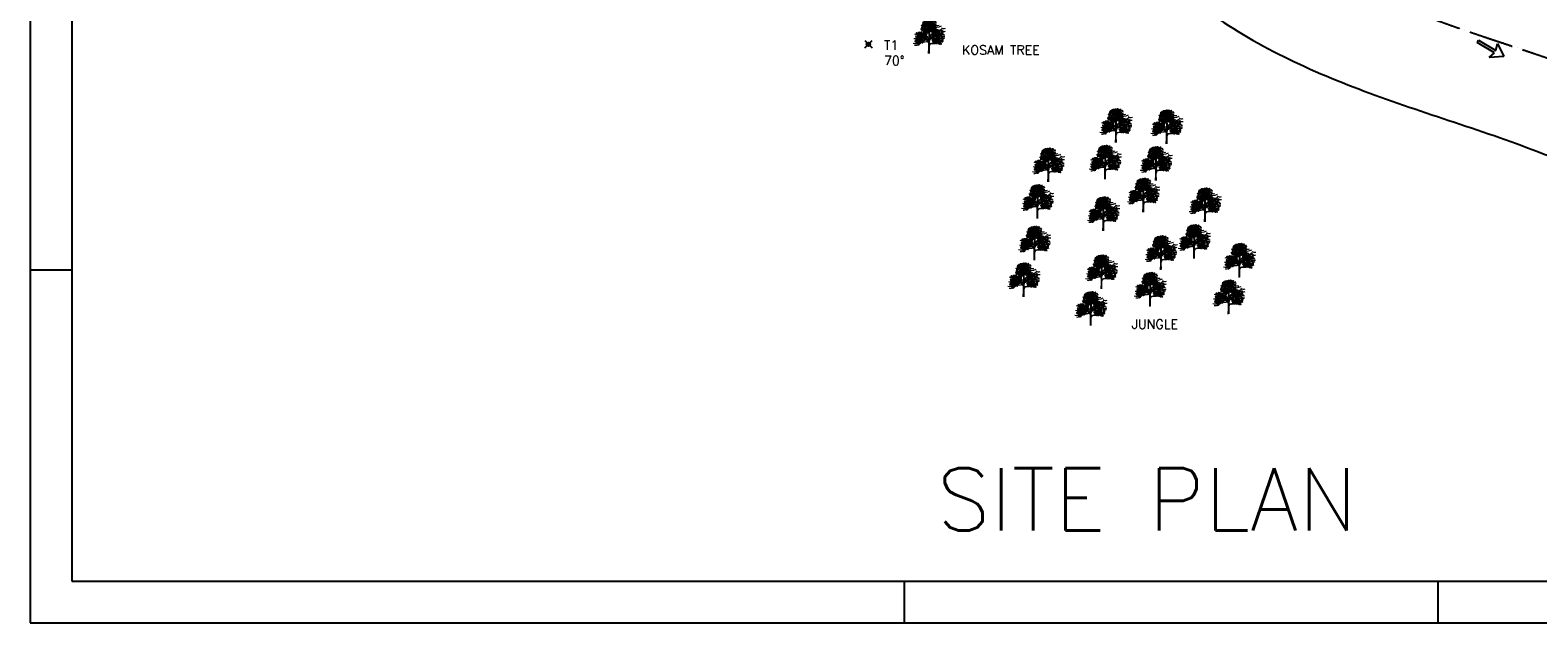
# Model space of a CAD drawing. Header units: millimetres. Extents: x 1046342 to 4871194, y -320379 to 624621.
# Tile 1 of 12: x 1046342 to 1860961, y -320379 to -161. Entities that reach past the tile are written whole.
import ezdxf

# ---------------------------------------------------------------- set-up
doc = ezdxf.new("R2010")
doc.units = ezdxf.units.MM
doc.header["$LTSCALE"] = 1000
doc.header["$PDMODE"] = 35
doc.header["$PDSIZE"] = 2000
doc.linetypes.add('ACAD_ISO04W100', pattern=[30, 24, -3, 0, -3])
doc.styles.get("Standard").update_dxf_attribs({"font": 'romans.shx'})

# ---------------------------------------------------------------- blocks, each defined once
blk = doc.blocks.new('A2')
for p, q in [((0, 84.79), (10, 84.79)), ((210, 0), (210, 10)), ((338, 10), (338, 0))]:
    blk.add_line(p, q)
for points in [[(0, 0), (594, 0), (594, 420), (0, 420)], [(10, 10), (584, 10), (584, 410), (10, 410)]]:
    blk.add_lwpolyline(points, close=True)
blk = doc.blocks.new('TREE 34')
at = {"lineweight": 0}
for p, q in [((-0.6, 128.7), (-0.2, 155.6)), ((-0.5, 90.1), (-0.5, 116.2)), ((2.1, 55.8), (2.4, 94.5)), ((-2.8, -0.3), (-1.6, 33.9)), ((-1.6, 33.9), (-1.6, 59.8)), ((-1.4, 69), (-1.1, 82.5)), ((1.9, 37.9), (2, 47.6)), ((2.2, 0), (1.9, 37.9))]:
    blk.add_line(p, q, dxfattribs=at)
for centre, radius, start, end in [((-33.6, 193.7), 17.8, 242.93805, 301.838), ((-35.8, 208.3), 22.5, 266.11, 297.86259), ((-19.4, 210.1), 30.8, 243.23327, 267.90104), ((-20, 207.2), 18.3, 233.9861, 284.42691), ((-15.7, 203.5), 11.7, 235.52407, 320.37658), ((-21.8, 144.8), 34.6, 64.73336, 87.90104), ((-15.5, 223.7), 27.1, 264.59158, 280.8658), ((27, 208.5), 45.6, 203.65532, 218.69188), ((-8.5, 199.8), 7.45, 243.87033, 326.29178), ((-38.4, 156.1), 38.2, 359.17041, 38.69188), ((-8.4, 190.4), 7.88, 356.24695, 72.28023), ((24.4, 175.7), 27.9, 133.16863, 189.99148), ((3, 204.4), 26.2, 257.7547, 296.57345), ((7, 211.6), 18.9, 258.12142, 304.5177), ((75.1, 91.3), 125.5, 121.24278, 124.61336), ((26.4, 203.2), 31.9, 228.64819, 302.63028), ((15.1, 206), 30, 257.58598, 302.55262), ((20, 209.3), 18.6, 245.47755, 305.73085), ((30.5, 222.5), 33.8, 255.52425, 288.80169), ((25.8, 204.2), 27.5, 267.49002, 293.1373), ((44.9, 201.7), 18.9, 226.49512, 264.85823), ((-81.2, 120), 31.2, 254.17026, 300.09248), ((-73.1, 144.6), 30.3, 244.23892, 286.55605), ((-69.2, 134), 31.3, 247.30715, 292.69285), ((-76.9, 112.5), 17.1, 265.26343, 320.01296), ((-63.1, 123.9), 29.8, 252.24367, 291.23086), ((-58.3, 134.9), 19.9, 241.00913, 317.73362), ((-21.4, 142.4), 50.6, 218.94184, 279.8704), ((-49.3, 108.3), 12.8, 244.92052, 295.07948), ((-48.8, 193.2), 71.6, 267.3608, 303.84051), ((-49.2, 163.5), 17.9, 262.63285, 311.60074), ((-35.4, 180.4), 41.2, 250.24716, 286.37981), ((-36.7, 123.3), 18.4, 228.84347, 297.24334), ((-41.5, 104.6), 15.2, 241.74137, 306.73903), ((-36.6, 194.5), 28.8, 245.39893, 290.84204), ((-43.1, 152.6), 19.1, 255.47822, 311.83651), ((-37.9, 172.4), 24.2, 245.8153, 314.34425), ((-41.5, 128.3), 14, 249.4854, 312.37148), ((-40.7, 169.6), 13.7, 245.70686, 316.22449), ((-43.2, 120.9), 17.9, 260.731, 293.52648), ((-22.6, 203.7), 43.8, 240.89027, 299.10973), ((-38.4, 181.5), 12.3, 251.01613, 304.18627), ((-32.3, 119.7), 20.6, 247.09347, 300.64152), ((-37.6, 138.6), 20.4, 271.51128, 320.88893), ((-28.2, 179), 10.1, 237.06964, 318.75832), ((50.8, 200.5), 122.7, 226.6821, 242.0096), ((-16, 156.8), 17.3, 218.38774, 266.61246), ((-23.9, 169.6), 14.2, 255.26943, 320.76832), ((-21.3, 185.6), 13, 262.03936, 317.0655), ((-25.7, 116.2), 25.1, 0, 70.52632), ((-11.5, 79.7), 13.4, 46.12122, 111.75193), ((-21.3, 117.8), 21.5, 29.07087, 70.32811), ((-11, 82.7), 10, 358.64962, 99.8704), ((-1.6, 128.7), 1, 209.07087, 359.17041), ((-1.5, 90.1), 1, 226.12122, 0), ((1.7, 159.8), 1, 79.36235, 180.55084), ((4990.7, 207.8), 4990.2, 180.55084, 181.03996), ((6.2, 135), 5.73, 78.45689, 158.83975), ((190.5, 120.6), 189.2, 181.03996, 185.58179), ((10.9, 208.8), 48.8, 259.36235, 290.8016), ((3.2, 102.3), 1, 185.58179, 326.34885), ((12.4, 94.4), 10, 145.87663, 179.44437), ((67.7, 59.4), 76.5, 111.46155, 146.34885), ((76.1, 51.2), 86.9, 108.76001, 145.87663), ((19.3, 199.2), 59.9, 258.45689, 297.82854), ((26.6, 206.7), 52.2, 249.91161, 265.53741), ((-14.3, 146.3), 91.4, 285.60465, 327.3267), ((-21.3, 169.1), 88.2, 291.78682, 315.35953), ((34.2, 321.2), 211.4, 264.27765, 284.56331), ((30.3, 151.4), 18.2, 225.9442, 297.78114), ((27.3, 127.1), 38.3, 255.96676, 302.22342), ((41.3, 222.1), 67, 250.48089, 298.42187), ((43.9, 56.2), 67.6, 83.07513, 106.87326), ((50, 193.3), 27.4, 232.54648, 288.51213), ((34.5, 143.4), 44.9, 268.67298, 289.92348), ((38.2, 202.6), 61.7, 266.52792, 286.28995), ((41.5, 115.2), 25.7, 267.47433, 305.55121), ((55.5, 119.3), 18.6, 241.35159, 296.67182), ((55.3, 252.7), 120.1, 266.33701, 283.25825), ((6.3, 256.8), 130.2, 288.76001, 301.76727), ((65.2, 170.7), 51.7, 252.52608, 285.08479), ((58.8, 178.6), 55.7, 263.07513, 293.5339), ((85.9, 148.4), 48.1, 232.9856, 279.3604), ((60.8, 136), 45.3, 267.47315, 296.6246), ((73.4, 159.3), 36.7, 259.2798, 284.96621), ((87.2, 169), 21.7, 226.43778, 295.87055), ((86.2, 174.6), 43.5, 252.68957, 283.38814), ((81, 117.3), 26.3, 254.46664, 296.41985), ((88.3, 131.5), 21.5, 233.73235, 282.86842), ((-82.4, 97.2), 37.6, 251.14796, 305.12727), ((-71.1, 104.6), 32.2, 242.4624, 289.64691), ((-79.8, 78.7), 29, 258.68369, 309.41405), ((-75.1, 104.3), 27.4, 251.0746, 288.9254), ((-50.9, 214.1), 147.7, 257.16116, 283.85385), ((-64.9, 77), 20.7, 257.92074, 327.35709), ((-36.7, 156.6), 86.7, 248.85294, 283.85385), ((-54.4, 108.4), 21.5, 245.93479, 294.06521), ((-41.3, 109.8), 34.4, 264.79362, 299.1796), ((-9.9, 180.4), 96.5, 256.8908, 267.3886), ((-24, 114.8), 33.9, 258.7316, 291.98965), ((-12.8, 59.8), 12.9, 41.35063, 103.85385), ((-12.8, 59.8), 11.2, 0, 103.85385), ((-13, 66.8), 17.2, 45.75808, 94.24254), ((-2.4, 69.1), 1, 221.35063, 358.64962), ((14.2, 46.7), 12.2, 91.45514, 175.6356), ((3.1, 55.8), 1, 179.44437, 320.61488), ((16.9, 73.6), 14.7, 111.78682, 179.11697), ((14.2, 46.7), 13.4, 106.86655, 140.61488), ((-15.8, 156.2), 100.1, 285.08527, 304.73851), ((8.3, 278.1), 219.2, 271.45514, 290.62717), ((54.2, 89.6), 23.3, 228.97575, 288.96575), ((59.9, 153.6), 74.5, 261.28712, 289.86325), ((71.7, 89.4), 15.3, 225.07282, 272.83147)]:
    blk.add_arc(centre, radius, start, end, dxfattribs=at)
at = {"color": 0, "linetype": 'ByBlock', "lineweight": 0}
for centre, radius, start, end in [((-36.2, 178.4), 5.53, 17.29067, 114.82827), ((-33.2, 185.2), 5.65, 198.62033, 293.4986), ((-29.2, 182.6), 5.65, 76.61181, 171.49008), ((-33.4, 188.8), 5.53, 255.28214, 352.81974), ((-21.3, 183.6), 5.65, 76.61181, 171.49008), ((-25.4, 189.8), 5.53, 255.28214, 352.81974), ((-23.7, 173.2), 5.53, 17.29067, 114.82827), ((-20.7, 180), 5.65, 198.62033, 293.4986), ((-20, 188.3), 5.65, 76.61181, 171.49008), ((-24.2, 194.5), 5.53, 255.28214, 352.81974), ((-19.9, 175.8), 5.65, 76.61181, 171.49008), ((-24.1, 182), 5.53, 255.28214, 352.81974), ((-19.5, 177.1), 5.65, 76.61181, 171.49008), ((-19.5, 177.1), 5.65, 76.61181, 171.49008), ((-23.7, 183.3), 5.53, 255.28214, 352.81974), ((-23.7, 183.3), 5.53, 255.28214, 352.81974), ((-22.8, 172.7), 5.53, 17.29067, 114.82827), ((-19.7, 179.4), 5.53, 17.29067, 114.82827), ((-16.7, 186.2), 5.65, 198.62033, 293.4986), ((-18.8, 185.2), 5.53, 17.29067, 114.82827), ((-15.8, 192.1), 5.65, 198.62033, 293.4986), ((-12, 172.8), 5.65, 76.61181, 171.49008), ((-16.2, 178.9), 5.53, 255.28214, 352.81974), ((-7.9, 172.9), 5.65, 76.61181, 171.49008), ((-12, 179), 5.53, 255.28214, 352.81974), ((-6.6, 180.9), 5.65, 76.61181, 171.49008), ((-10.8, 187.1), 5.53, 255.28214, 352.81974), ((-6.4, 179.4), 5.65, 76.61181, 171.49008), ((-10.6, 185.6), 5.53, 255.28214, 352.81974), ((-7, 189.7), 5.65, 231.61691, 326.49518), ((-3.1, 177.7), 5.65, 76.61181, 171.49008), ((-7.2, 183.9), 5.53, 255.28214, 352.81974), ((-2.6, 192), 5.65, 76.61181, 171.49008), ((-6.8, 198.2), 5.53, 255.28214, 352.81974), ((-3.1, 202.3), 5.65, 231.61691, 326.49518), ((0.8, 190.3), 5.65, 76.61181, 171.49008), ((-3.4, 196.5), 5.53, 255.28214, 352.81974), ((1.5, 176.9), 5.65, 76.61181, 171.49008), ((-2.6, 183.1), 5.53, 255.28214, 352.81974), ((4.1, 184.9), 5.65, 76.61181, 171.49008), ((-0.1, 191.1), 5.53, 255.28214, 352.81974), ((5.4, 189.5), 5.65, 76.61181, 171.49008), ((1.2, 195.7), 5.53, 255.28214, 352.81974), ((5.9, 181.3), 5.65, 76.61181, 171.49008), ((1.7, 187.5), 5.53, 255.28214, 352.81974), ((7.9, 175.7), 5.65, 76.61181, 171.49008), ((3.7, 181.9), 5.53, 255.28214, 352.81974), ((8.2, 175), 5.65, 76.61181, 171.49008), ((8.2, 175), 5.65, 76.61181, 171.49008), ((4, 181.2), 5.53, 255.28214, 352.81974), ((4, 181.2), 5.53, 255.28214, 352.81974), ((8.7, 177.7), 5.65, 76.61181, 171.49008), ((9.7, 193.9), 5.65, 76.61181, 171.49008), ((5.5, 200.1), 5.53, 255.28214, 352.81974), ((10.9, 190.3), 5.65, 76.61181, 171.49008), ((6.7, 196.5), 5.53, 255.28214, 352.81974), ((8.5, 179.9), 5.53, 17.29067, 114.82827), ((11.5, 186.7), 5.65, 198.62033, 293.4986), ((12.3, 182.5), 5.65, 76.61181, 171.49008), ((8.1, 188.7), 5.53, 255.28214, 352.81974), ((12.7, 183.8), 5.65, 76.61181, 171.49008), ((12.7, 183.8), 5.65, 76.61181, 171.49008), ((8.5, 190), 5.53, 255.28214, 352.81974), ((8.5, 190), 5.53, 255.28214, 352.81974), ((9.4, 179.4), 5.53, 17.29067, 114.82827), ((12.4, 186.3), 5.65, 198.62033, 293.4986), ((14.3, 173.5), 5.65, 76.61181, 171.49008), ((10.1, 179.7), 5.53, 255.28214, 352.81974), ((12.4, 186.1), 5.53, 17.29067, 114.82827), ((15.5, 192.9), 5.65, 198.62033, 293.4986), ((13.3, 191.9), 5.53, 17.29067, 114.82827), ((16.4, 198.8), 5.65, 198.62033, 293.4986), ((20.2, 179.5), 5.65, 76.61181, 171.49008), ((16, 185.6), 5.53, 255.28214, 352.81974), ((17.3, 175.3), 5.53, 17.29067, 114.82827), ((20.3, 182.1), 5.65, 198.62033, 293.4986), ((24.3, 179.6), 5.65, 76.61181, 171.49008), ((20.1, 185.7), 5.53, 255.28214, 352.81974), ((25.5, 187.6), 5.65, 76.61181, 171.49008), ((21.4, 193.8), 5.53, 255.28214, 352.81974), ((26.2, 190.6), 5.53, 50.28724, 147.82484), ((25, 198), 5.65, 231.61691, 326.49518), ((-77.9, 97.6), 5.65, 15.23442, 110.1127), ((-74.5, 104.2), 5.53, 193.90476, 291.44236), ((-76.9, 92.7), 5.65, 15.23442, 110.1127), ((-73.4, 99.4), 5.53, 193.90476, 291.44236), ((-73, 83.8), 5.65, 76.61181, 171.49008), ((-73, 83.8), 5.65, 76.61181, 171.49008), ((-77.1, 90), 5.53, 255.28214, 352.81974), ((-77.1, 90), 5.53, 255.28214, 352.81974), ((-71.4, 117.7), 5.65, 76.61181, 171.49008), ((-75.6, 123.9), 5.53, 255.28214, 352.81974), ((-69, 113.2), 5.65, 76.61181, 171.49008), ((-73.2, 119.4), 5.53, 255.28214, 352.81974), ((-72, 95.9), 5.65, 15.23442, 110.1127), ((-68.6, 102.5), 5.53, 193.90476, 291.44236), ((-65.2, 100.2), 5.65, 76.61181, 171.49008), ((-69.4, 106.4), 5.53, 255.28214, 352.81974), ((-68, 88.6), 5.65, 15.23442, 110.1127), ((-64.6, 95.3), 5.53, 193.90476, 291.44236), ((-67.9, 84.9), 5.65, 15.23442, 110.1127), ((-64.4, 91.5), 5.53, 193.90476, 291.44236), ((-63.9, 104.6), 5.65, 76.61181, 171.49008), ((-68, 110.8), 5.53, 255.28214, 352.81974), ((-65.8, 113.9), 5.53, 17.29067, 114.82827), ((-62.7, 120.7), 5.65, 198.62033, 293.4986), ((-63.2, 107.6), 5.53, 50.28724, 147.82484), ((-64.4, 115), 5.65, 231.61691, 326.49518), ((-64, 92.6), 5.65, 15.23442, 110.1127), ((-60.6, 99.3), 5.53, 193.90476, 291.44236), ((-60, 120.7), 5.65, 76.61181, 171.49008), ((-64.2, 126.8), 5.53, 255.28214, 352.81974), ((-60.9, 98.1), 5.65, 15.23442, 110.1127), ((-57.4, 104.8), 5.53, 193.90476, 291.44236), ((-56.7, 115.2), 5.65, 76.61181, 171.49008), ((-60.8, 121.4), 5.53, 255.28214, 352.81974), ((-55.9, 108.5), 5.65, 76.61181, 171.49008), ((-60.1, 114.7), 5.53, 255.28214, 352.81974), ((-59.3, 93.7), 5.65, 15.23442, 110.1127), ((-55.9, 100.4), 5.53, 193.90476, 291.44236), ((-55.4, 119.9), 5.65, 76.61181, 171.49008), ((-59.6, 126.1), 5.53, 255.28214, 352.81974), ((-54.7, 113.1), 5.65, 76.61181, 171.49008), ((-58.8, 119.3), 5.53, 255.28214, 352.81974), ((-52.2, 107.1), 5.65, 76.61181, 171.49008), ((-56.4, 113.3), 5.53, 255.28214, 352.81974), ((-54.9, 108.8), 5.53, 17.29067, 114.82827), ((-51.9, 115.6), 5.65, 198.62033, 293.4986), ((-51.1, 119.9), 5.65, 76.61181, 171.49008), ((-55.3, 126.1), 5.53, 255.28214, 352.81974), ((-50.4, 85), 5.65, 76.61181, 171.49008), ((-54.6, 91.2), 5.53, 255.28214, 352.81974), ((-53.4, 92), 5.65, 15.23442, 110.1127), ((-50, 98.7), 5.53, 193.90476, 291.44236), ((-51, 95.4), 5.65, 231.61691, 326.49518), ((-47.8, 118.2), 5.65, 76.61181, 171.49008), ((-51.9, 124.4), 5.53, 255.28214, 352.81974), ((-44.4, 112.8), 5.65, 76.61181, 171.49008), ((-48.6, 119), 5.53, 255.28214, 352.81974), ((-43.2, 117.4), 5.65, 76.61181, 171.49008), ((-47.3, 123.6), 5.53, 255.28214, 352.81974), ((-42.7, 104.5), 5.65, 76.61181, 171.49008), ((-46.9, 110.7), 5.53, 255.28214, 352.81974), ((-42.1, 107.5), 5.53, 50.28724, 147.82484), ((-43.3, 114.8), 5.65, 231.61691, 326.49518), ((-39.4, 108.9), 5.65, 76.61181, 171.49008), ((-39.4, 108.9), 5.65, 76.61181, 171.49008), ((-42.7, 99), 5.65, 15.23442, 110.1127), ((-39.2, 105.6), 5.53, 193.90476, 291.44236), ((-37.8, 161), 5.65, 76.61181, 171.49008), ((-42, 167.2), 5.53, 255.28214, 352.81974), ((-37, 137.8), 5.65, 76.61181, 171.49008), ((-41.1, 144), 5.53, 255.28214, 352.81974), ((-37.2, 164), 5.53, 50.28724, 147.82484), ((-38.4, 171.4), 5.65, 231.61691, 326.49518), ((-36.6, 118), 5.65, 198.62033, 293.4986), ((-36.3, 140.7), 5.53, 50.28724, 147.82484), ((-37.5, 148.1), 5.65, 231.61691, 326.49518), ((-35.2, 94.7), 5.65, 76.61181, 171.49008), ((-39.4, 100.9), 5.53, 255.28214, 352.81974), ((-34.8, 108.4), 5.65, 76.61181, 171.49008), ((-39, 114.6), 5.53, 255.28214, 352.81974), ((-34.4, 165.5), 5.65, 76.61181, 171.49008), ((-34.4, 165.5), 5.65, 76.61181, 171.49008), ((-34.5, 159.4), 5.65, 76.61181, 171.49008), ((-38.6, 165.5), 5.53, 255.28214, 352.81974), ((-37.8, 102.1), 5.65, 15.23442, 110.1127), ((-34.4, 108.8), 5.53, 193.90476, 291.44236), ((-33.6, 142.2), 5.65, 76.61181, 171.49008), ((-33.6, 142.2), 5.65, 76.61181, 171.49008), ((-33.6, 136.1), 5.65, 76.61181, 171.49008), ((-37.8, 142.3), 5.53, 255.28214, 352.81974), ((-36.8, 97.3), 5.65, 15.23442, 110.1127), ((-33.3, 103.9), 5.53, 193.90476, 291.44236), ((-32.9, 88.4), 5.65, 76.61181, 171.49008), ((-32.9, 88.4), 5.65, 76.61181, 171.49008), ((-37, 94.6), 5.53, 255.28214, 352.81974), ((-37, 94.6), 5.53, 255.28214, 352.81974), ((-31.1, 153.9), 5.65, 76.61181, 171.49008), ((-30.8, 151.3), 5.65, 198.62033, 293.4986), ((-30.2, 130.7), 5.65, 76.61181, 171.49008), ((-34.4, 136.9), 5.53, 255.28214, 352.81974), ((-29.9, 164.9), 5.65, 76.61181, 171.49008), ((-34.1, 171.1), 5.53, 255.28214, 352.81974), ((-29.8, 158.6), 5.65, 76.61181, 171.49008), ((-34, 164.8), 5.53, 255.28214, 352.81974), ((-29, 141.6), 5.65, 76.61181, 171.49008), ((-33.2, 147.8), 5.53, 255.28214, 352.81974), ((-29, 135.3), 5.65, 76.61181, 171.49008), ((-33.2, 141.5), 5.53, 255.28214, 352.81974), ((-28.5, 106.5), 5.65, 76.61181, 171.49008), ((-32.7, 112.7), 5.53, 255.28214, 352.81974), ((-31.9, 100.4), 5.65, 15.23442, 110.1127), ((-28.5, 107.1), 5.53, 193.90476, 291.44236), ((-30.9, 83.9), 5.65, 15.23442, 110.1127), ((-27.5, 90.5), 5.53, 193.90476, 291.44236), ((-29.1, 116.8), 5.65, 231.61691, 326.49518), ((-25.1, 104.8), 5.65, 76.61181, 171.49008), ((-29.3, 111), 5.53, 255.28214, 352.81974), ((-25.3, 147.5), 5.53, 50.28724, 147.82484), ((-26.5, 154.8), 5.65, 231.61691, 326.49518), ((-25.3, 132.3), 5.53, 50.28724, 147.82484), ((-26.5, 139.7), 5.65, 231.61691, 326.49518), ((-24.3, 169), 5.65, 76.61181, 171.49008), ((-28.5, 175.2), 5.53, 255.28214, 352.81974), ((-27.9, 93.2), 5.65, 15.23442, 110.1127), ((-24.5, 99.8), 5.53, 193.90476, 291.44236), ((-27.8, 89.4), 5.65, 15.23442, 110.1127), ((-24.3, 96), 5.53, 193.90476, 291.44236), ((-23.4, 171), 5.65, 76.61181, 171.49008), ((-26.2, 85), 5.65, 15.23442, 110.1127), ((-22.8, 91.6), 5.53, 193.90476, 291.44236), ((-22.5, 148.9), 5.65, 76.61181, 171.49008), ((-22.5, 148.9), 5.65, 76.61181, 171.49008), ((-22.6, 142.8), 5.65, 76.61181, 171.49008), ((-26.7, 149), 5.53, 255.28214, 352.81974), ((-22.5, 133.7), 5.65, 76.61181, 171.49008), ((-22.5, 133.7), 5.65, 76.61181, 171.49008), ((-22.6, 127.6), 5.65, 76.61181, 171.49008), ((-26.7, 133.8), 5.53, 255.28214, 352.81974), ((-22.4, 135.9), 5.65, 198.62033, 293.4986), ((-23.9, 97.2), 5.65, 15.23442, 110.1127), ((-20.5, 103.8), 5.53, 193.90476, 291.44236), ((-21, 114.5), 5.53, 50.28724, 147.82484), ((-22.1, 121.9), 5.65, 231.61691, 326.49518), ((-19.8, 179.6), 5.65, 198.62033, 293.4986), ((-19.8, 158), 5.65, 198.62033, 293.4986), ((-19.8, 142.8), 5.65, 198.62033, 293.4986), ((-18.2, 115.9), 5.65, 76.61181, 171.49008), ((-18.2, 115.9), 5.65, 76.61181, 171.49008), ((-18.2, 109.8), 5.65, 76.61181, 171.49008), ((-22.4, 116), 5.53, 255.28214, 352.81974), ((-18, 148.4), 5.65, 76.61181, 171.49008), ((-22.2, 154.6), 5.53, 255.28214, 352.81974), ((-18, 133.2), 5.65, 76.61181, 171.49008), ((-22.2, 139.4), 5.53, 255.28214, 352.81974), ((-17.9, 166.8), 5.65, 76.61181, 171.49008), ((-22.1, 173), 5.53, 255.28214, 352.81974), ((-18, 142), 5.65, 76.61181, 171.49008), ((-22.1, 148.2), 5.53, 255.28214, 352.81974), ((-18, 126.9), 5.65, 76.61181, 171.49008), ((-22.1, 133), 5.53, 255.28214, 352.81974), ((-20.8, 102.7), 5.65, 15.23442, 110.1127), ((-17.3, 109.3), 5.53, 193.90476, 291.44236), ((-19.2, 98.3), 5.65, 15.23442, 110.1127), ((-15.8, 104.9), 5.53, 193.90476, 291.44236), ((-15.5, 160.5), 5.65, 76.61181, 171.49008), ((-15.5, 160.5), 5.65, 76.61181, 171.49008), ((-19.7, 166.7), 5.53, 255.28214, 352.81974), ((-19.7, 166.7), 5.53, 255.28214, 352.81974), ((-15.4, 125), 5.65, 198.62033, 293.4986), ((-13.7, 115.4), 5.65, 76.61181, 171.49008), ((-17.8, 121.6), 5.53, 255.28214, 352.81974), ((-13.6, 109.1), 5.65, 76.61181, 171.49008), ((-17.8, 115.2), 5.53, 255.28214, 352.81974), ((-15.8, 162.7), 5.53, 17.29067, 114.82827), ((-12.8, 169.5), 5.65, 198.62033, 293.4986), ((-14.9, 168.6), 5.53, 17.29067, 114.82827), ((-11.8, 175.4), 5.65, 198.62033, 293.4986), ((-11.4, 127.5), 5.53, 50.28724, 147.82484), ((-12.6, 134.9), 5.65, 231.61691, 326.49518), ((-13.3, 96.6), 5.65, 15.23442, 110.1127), ((-9.9, 103.2), 5.53, 193.90476, 291.44236), ((-10.5, 144), 5.53, 50.28724, 147.82484), ((-11.7, 151.4), 5.65, 231.61691, 326.49518), ((-8.7, 129), 5.65, 76.61181, 171.49008), ((-8.7, 129), 5.65, 76.61181, 171.49008), ((-8.7, 122.9), 5.65, 76.61181, 171.49008), ((-12.8, 129), 5.53, 255.28214, 352.81974), ((-7.8, 145.5), 5.65, 76.61181, 171.49008), ((-7.8, 145.5), 5.65, 76.61181, 171.49008), ((-7.8, 139.4), 5.65, 76.61181, 171.49008), ((-12, 145.5), 5.53, 255.28214, 352.81974), ((-7.5, 157.5), 5.53, 50.28724, 147.82484), ((-8.7, 164.8), 5.65, 231.61691, 326.49518), ((-5.9, 138), 5.65, 198.62033, 293.4986), ((-5, 154.5), 5.65, 198.62033, 293.4986), ((-4.7, 158.9), 5.65, 76.61181, 171.49008), ((-4.7, 158.9), 5.65, 76.61181, 171.49008), ((-4.7, 152.8), 5.65, 76.61181, 171.49008), ((-8.9, 159), 5.53, 255.28214, 352.81974), ((-4.1, 128.4), 5.65, 76.61181, 171.49008), ((-8.3, 134.6), 5.53, 255.28214, 352.81974), ((-4.1, 122.1), 5.65, 76.61181, 171.49008), ((-8.2, 128.3), 5.53, 255.28214, 352.81974), ((-3.2, 144.9), 5.65, 76.61181, 171.49008), ((-7.4, 151.1), 5.53, 255.28214, 352.81974), ((-3.2, 138.6), 5.65, 76.61181, 171.49008), ((-7.4, 144.8), 5.53, 255.28214, 352.81974), ((-2, 168), 5.65, 198.62033, 293.4986), ((-0.7, 163), 5.65, 76.61181, 171.49008), ((-4.9, 169.2), 5.53, 255.28214, 352.81974), ((-0.2, 158.4), 5.65, 76.61181, 171.49008), ((-4.4, 164.5), 5.53, 255.28214, 352.81974), ((-0.1, 152), 5.65, 76.61181, 171.49008), ((-4.3, 158.2), 5.53, 255.28214, 352.81974), ((0.3, 172.3), 5.65, 76.61181, 171.49008), ((-3.9, 178.5), 5.53, 255.28214, 352.81974), ((-2.9, 159.7), 5.65, 15.23442, 110.1127), ((0.5, 166.3), 5.53, 193.90476, 291.44236), ((4.6, 155.5), 5.65, 76.61181, 171.49008), ((0.4, 161.7), 5.53, 255.28214, 352.81974), ((1.9, 162.9), 5.65, 15.23442, 110.1127), ((5.4, 169.5), 5.53, 193.90476, 291.44236), ((3, 158), 5.65, 15.23442, 110.1127), ((6.4, 164.6), 5.53, 193.90476, 291.44236), ((6.9, 149.1), 5.65, 76.61181, 171.49008), ((6.9, 149.1), 5.65, 76.61181, 171.49008), ((2.7, 155.3), 5.53, 255.28214, 352.81974), ((2.7, 155.3), 5.53, 255.28214, 352.81974), ((7.3, 91), 5.53, 50.28724, 147.82484), ((6.1, 98.4), 5.65, 231.61691, 326.49518), ((9, 134.4), 5.53, 50.28724, 147.82484), ((7.8, 141.8), 5.65, 231.61691, 326.49518), ((10, 92.5), 5.65, 76.61181, 171.49008), ((10, 92.5), 5.65, 76.61181, 171.49008), ((10, 86.4), 5.65, 76.61181, 171.49008), ((5.8, 92.6), 5.53, 255.28214, 352.81974), ((11.3, 167.2), 5.65, 76.61181, 171.49008), ((7.1, 173.4), 5.53, 255.28214, 352.81974), ((7.9, 161.2), 5.65, 15.23442, 110.1127), ((11.3, 167.8), 5.53, 193.90476, 291.44236), ((11.8, 135.9), 5.65, 76.61181, 171.49008), ((11.8, 135.9), 5.65, 76.61181, 171.49008), ((11.8, 129.8), 5.65, 76.61181, 171.49008), ((7.6, 136), 5.53, 255.28214, 352.81974), ((8.9, 144.6), 5.65, 15.23442, 110.1127), ((12.3, 151.2), 5.53, 193.90476, 291.44236), ((10.7, 177.5), 5.65, 231.61691, 326.49518), ((12.8, 101.6), 5.65, 198.62033, 293.4986), ((14.6, 91.9), 5.65, 76.61181, 171.49008), ((10.4, 98.1), 5.53, 255.28214, 352.81974), ((14.6, 85.6), 5.65, 76.61181, 171.49008), ((10.4, 91.8), 5.53, 255.28214, 352.81974), ((14.6, 165.5), 5.65, 76.61181, 171.49008), ((10.5, 171.7), 5.53, 255.28214, 352.81974), ((14.5, 145), 5.65, 198.62033, 293.4986), ((11.9, 153.9), 5.65, 15.23442, 110.1127), ((15.3, 160.5), 5.53, 193.90476, 291.44236), ((12, 150.1), 5.65, 15.23442, 110.1127), ((15.4, 156.8), 5.53, 193.90476, 291.44236), ((16.3, 135.3), 5.65, 76.61181, 171.49008), ((12.1, 141.5), 5.53, 255.28214, 352.81974), ((16.4, 129), 5.65, 76.61181, 171.49008), ((12.2, 135.2), 5.53, 255.28214, 352.81974), ((16.6, 167.2), 5.65, 76.61181, 171.49008), ((16.6, 167.2), 5.65, 76.61181, 171.49008), ((12.5, 173.4), 5.53, 255.28214, 352.81974), ((12.5, 173.4), 5.53, 255.28214, 352.81974), ((13.5, 145.7), 5.65, 15.23442, 110.1127), ((17, 152.4), 5.53, 193.90476, 291.44236), ((15.8, 157.9), 5.65, 15.23442, 110.1127), ((19.3, 164.5), 5.53, 193.90476, 291.44236), ((16.4, 169.4), 5.53, 17.29067, 114.82827), ((19.4, 176.2), 5.65, 198.62033, 293.4986), ((19.4, 126.6), 5.53, 50.28724, 147.82484), ((18.3, 134), 5.65, 231.61691, 326.49518), ((22.2, 128.1), 5.65, 76.61181, 171.49008), ((22.2, 128.1), 5.65, 76.61181, 171.49008), ((22.2, 122), 5.65, 76.61181, 171.49008), ((18, 128.2), 5.53, 255.28214, 352.81974), ((19, 163.4), 5.65, 15.23442, 110.1127), ((22.4, 170.1), 5.53, 193.90476, 291.44236), ((19.4, 144), 5.65, 15.23442, 110.1127), ((22.9, 150.7), 5.53, 193.90476, 291.44236), ((19.9, 116.8), 5.65, 15.23442, 110.1127), ((23.3, 123.5), 5.53, 193.90476, 291.44236), ((22.9, 98.9), 5.53, 50.28724, 147.82484), ((21.7, 106.2), 5.65, 231.61691, 326.49518), ((20.5, 159), 5.65, 15.23442, 110.1127), ((24, 165.6), 5.53, 193.90476, 291.44236), ((25, 137.2), 5.65, 198.62033, 293.4986), ((25.7, 100.3), 5.65, 76.61181, 171.49008), ((25.7, 100.3), 5.65, 76.61181, 171.49008), ((25.7, 94.2), 5.65, 76.61181, 171.49008), ((21.5, 100.4), 5.53, 255.28214, 352.81974), ((26.7, 127.5), 5.65, 76.61181, 171.49008), ((22.6, 133.7), 5.53, 255.28214, 352.81974), ((26.8, 121.2), 5.65, 76.61181, 171.49008), ((22.6, 127.4), 5.53, 255.28214, 352.81974), ((27.3, 112.6), 5.65, 76.61181, 171.49008), ((23.2, 118.8), 5.53, 255.28214, 352.81974), ((24.4, 144.1), 5.65, 15.23442, 110.1127), ((27.8, 150.7), 5.53, 193.90476, 291.44236), ((24.7, 120), 5.65, 15.23442, 110.1127), ((28.2, 126.6), 5.53, 193.90476, 291.44236), ((28.4, 109.4), 5.65, 198.62033, 293.4986), ((25.8, 115.1), 5.65, 15.23442, 110.1127), ((29.2, 121.8), 5.53, 193.90476, 291.44236), ((29.7, 106.2), 5.65, 76.61181, 171.49008), ((29.7, 106.2), 5.65, 76.61181, 171.49008), ((25.5, 112.4), 5.53, 255.28214, 352.81974), ((25.5, 112.4), 5.53, 255.28214, 352.81974), ((26.4, 157.3), 5.65, 15.23442, 110.1127), ((29.9, 163.9), 5.53, 193.90476, 291.44236), ((30.2, 99.8), 5.65, 76.61181, 171.49008), ((26, 105.9), 5.53, 255.28214, 352.81974), ((30.3, 93.4), 5.65, 76.61181, 171.49008), ((26.1, 99.6), 5.53, 255.28214, 352.81974), ((31.8, 139.8), 5.65, 76.61181, 171.49008), ((27.6, 146), 5.53, 255.28214, 352.81974), ((29.2, 147.2), 5.65, 15.23442, 110.1127), ((32.6, 153.9), 5.53, 193.90476, 291.44236), ((30.3, 142.4), 5.65, 15.23442, 110.1127), ((33.7, 149), 5.53, 193.90476, 291.44236), ((34.1, 124.3), 5.65, 76.61181, 171.49008), ((29.9, 130.5), 5.53, 255.28214, 352.81974), ((34.2, 133.5), 5.65, 76.61181, 171.49008), ((34.2, 133.5), 5.65, 76.61181, 171.49008), ((30, 139.7), 5.53, 255.28214, 352.81974), ((30, 139.7), 5.53, 255.28214, 352.81974), ((30.6, 118.3), 5.65, 15.23442, 110.1127), ((34.1, 124.9), 5.53, 193.90476, 291.44236), ((31.6, 101.7), 5.65, 15.23442, 110.1127), ((35.1, 108.4), 5.53, 193.90476, 291.44236), ((33.5, 134.7), 5.65, 231.61691, 326.49518), ((33.3, 167.7), 5.65, 15.23442, 110.1127), ((36.7, 174.4), 5.53, 193.90476, 291.44236), ((37.4, 122.6), 5.65, 76.61181, 171.49008), ((33.2, 128.8), 5.53, 255.28214, 352.81974), ((34.7, 111), 5.65, 15.23442, 110.1127), ((38.1, 117.7), 5.53, 193.90476, 291.44236), ((38.5, 151.6), 5.65, 76.61181, 171.49008), ((34.3, 157.8), 5.53, 255.28214, 352.81974), ((34.8, 107.3), 5.65, 15.23442, 110.1127), ((38.2, 113.9), 5.53, 193.90476, 291.44236), ((35.1, 145.5), 5.65, 15.23442, 110.1127), ((38.5, 152.2), 5.53, 193.90476, 291.44236), ((36.1, 129), 5.65, 15.23442, 110.1127), ((39.5, 135.6), 5.53, 193.90476, 291.44236), ((36.3, 102.8), 5.65, 15.23442, 110.1127), ((39.8, 109.5), 5.53, 193.90476, 291.44236), ((38, 161.9), 5.65, 231.61691, 326.49518), ((40.7, 163.5), 5.65, 76.61181, 171.49008), ((36.6, 169.7), 5.53, 255.28214, 352.81974), ((38.6, 115), 5.65, 15.23442, 110.1127), ((42.1, 121.7), 5.53, 193.90476, 291.44236), ((40.8, 130.1), 5.65, 15.23442, 110.1127), ((44.2, 136.7), 5.53, 193.90476, 291.44236), ((41.8, 120.5), 5.65, 15.23442, 110.1127), ((45.2, 127.2), 5.53, 193.90476, 291.44236), ((42.2, 101.1), 5.65, 15.23442, 110.1127), ((45.7, 107.8), 5.53, 193.90476, 291.44236), ((46, 87.3), 5.65, 76.61181, 171.49008), ((41.8, 93.5), 5.53, 255.28214, 352.81974), ((46.8, 89.2), 5.65, 76.61181, 171.49008), ((43.3, 116.1), 5.65, 15.23442, 110.1127), ((46.8, 122.8), 5.53, 193.90476, 291.44236), ((49, 101.9), 5.65, 76.61181, 171.49008), ((44.8, 108.1), 5.53, 255.28214, 352.81974), ((46.6, 91.5), 5.53, 17.29067, 114.82827), ((49.6, 98.3), 5.65, 198.62033, 293.4986), ((46.7, 128.4), 5.65, 15.23442, 110.1127), ((50.1, 135), 5.53, 193.90476, 291.44236), ((50.4, 94), 5.65, 76.61181, 171.49008), ((46.2, 100.2), 5.53, 255.28214, 352.81974), ((47.5, 91), 5.53, 17.29067, 114.82827), ((50.5, 97.8), 5.65, 198.62033, 293.4986), ((50.8, 95.4), 5.65, 76.61181, 171.49008), ((50.8, 95.4), 5.65, 76.61181, 171.49008), ((46.6, 101.6), 5.53, 255.28214, 352.81974), ((46.6, 101.6), 5.53, 255.28214, 352.81974), ((52.4, 85.1), 5.65, 76.61181, 171.49008), ((48.2, 91.3), 5.53, 255.28214, 352.81974), ((49.2, 114.4), 5.65, 15.23442, 110.1127), ((52.7, 121.1), 5.53, 193.90476, 291.44236), ((50.5, 97.6), 5.53, 17.29067, 114.82827), ((53.6, 104.4), 5.65, 198.62033, 293.4986), ((51.4, 103.5), 5.53, 17.29067, 114.82827), ((54.5, 110.3), 5.65, 198.62033, 293.4986), ((54.9, 126.6), 5.53, 50.28724, 147.82484), ((53.7, 134), 5.65, 231.61691, 326.49518), ((57.6, 128.1), 5.65, 76.61181, 171.49008), ((57.6, 128.1), 5.65, 76.61181, 171.49008), ((57.6, 121.9), 5.65, 76.61181, 171.49008), ((53.5, 128.1), 5.53, 255.28214, 352.81974), ((58.3, 91), 5.65, 76.61181, 171.49008), ((54.1, 97.2), 5.53, 255.28214, 352.81974), ((55.4, 86.8), 5.53, 17.29067, 114.82827), ((58.4, 93.7), 5.65, 198.62033, 293.4986), ((60.4, 137.1), 5.65, 198.62033, 293.4986), ((62.2, 127.5), 5.65, 76.61181, 171.49008), ((58, 133.7), 5.53, 255.28214, 352.81974), ((62.2, 121.2), 5.65, 76.61181, 171.49008), ((58.1, 127.4), 5.53, 255.28214, 352.81974), ((62.4, 91.1), 5.65, 76.61181, 171.49008), ((58.2, 97.3), 5.53, 255.28214, 352.81974), ((63.6, 99.2), 5.65, 76.61181, 171.49008), ((59.4, 105.4), 5.53, 255.28214, 352.81974), ((64.3, 102.1), 5.53, 50.28724, 147.82484), ((63.1, 109.5), 5.65, 231.61691, 326.49518), ((67.3, 130.5), 5.65, 76.61181, 171.49008), ((67.3, 130.5), 5.65, 76.61181, 171.49008), ((63.1, 136.7), 5.53, 255.28214, 352.81974), ((63.1, 136.7), 5.53, 255.28214, 352.81974), ((64.6, 109.7), 5.65, 15.23442, 110.1127), ((68, 116.3), 5.53, 193.90476, 291.44236), ((70, 139.6), 5.65, 198.62033, 293.4986), ((72, 105.4), 5.65, 76.61181, 171.49008), ((67.8, 111.6), 5.53, 255.28214, 352.81974), ((69.4, 112.9), 5.65, 15.23442, 110.1127), ((72.9, 119.5), 5.53, 193.90476, 291.44236), ((70.5, 108), 5.65, 15.23442, 110.1127), ((73.9, 114.6), 5.53, 193.90476, 291.44236), ((74.4, 99.1), 5.65, 76.61181, 171.49008), ((74.4, 99.1), 5.65, 76.61181, 171.49008), ((70.2, 105.3), 5.53, 255.28214, 352.81974), ((70.2, 105.3), 5.53, 255.28214, 352.81974), ((77.2, 128.8), 5.65, 76.61181, 171.49008), ((73.1, 135), 5.53, 255.28214, 352.81974), ((78.1, 130.8), 5.65, 76.61181, 171.49008), ((78.7, 117.2), 5.65, 76.61181, 171.49008), ((74.6, 123.4), 5.53, 255.28214, 352.81974), ((75.3, 111.2), 5.65, 15.23442, 110.1127), ((78.8, 117.8), 5.53, 193.90476, 291.44236), ((79.4, 88), 5.65, 76.61181, 171.49008), ((75.2, 94.2), 5.53, 255.28214, 352.81974), ((76.3, 94.6), 5.65, 15.23442, 110.1127), ((79.8, 101.2), 5.53, 193.90476, 291.44236), ((78.2, 127.5), 5.65, 231.61691, 326.49518), ((-73.5, 80.1), 5.65, 76.61181, 171.49008), ((-77.7, 86.2), 5.53, 255.28214, 352.81974), ((-70.1, 78.4), 5.65, 76.61181, 171.49008), ((-74.3, 84.6), 5.53, 255.28214, 352.81974), ((-69.8, 58.3), 5.65, 76.61181, 171.49008), ((-74, 64.5), 5.53, 255.28214, 352.81974), ((-69, 60.3), 5.65, 76.61181, 171.49008), ((-66.8, 72.9), 5.65, 76.61181, 171.49008), ((-71, 79.1), 5.53, 255.28214, 352.81974), ((-69.2, 62.5), 5.53, 17.29067, 114.82827), ((-66.2, 69.4), 5.65, 198.62033, 293.4986), ((-65.5, 77.6), 5.65, 76.61181, 171.49008), ((-69.7, 83.8), 5.53, 255.28214, 352.81974), ((-65.4, 65.1), 5.65, 76.61181, 171.49008), ((-69.6, 71.3), 5.53, 255.28214, 352.81974), ((-68.3, 62.1), 5.53, 17.29067, 114.82827), ((-65.3, 68.9), 5.65, 198.62033, 293.4986), ((-65, 66.5), 5.65, 76.61181, 171.49008), ((-65, 66.5), 5.65, 76.61181, 171.49008), ((-69.2, 72.6), 5.53, 255.28214, 352.81974), ((-69.2, 72.6), 5.53, 255.28214, 352.81974), ((-63.4, 56.2), 5.65, 76.61181, 171.49008), ((-67.6, 62.4), 5.53, 255.28214, 352.81974), ((-66.3, 80.4), 5.65, 15.23442, 110.1127), ((-65.3, 68.7), 5.53, 17.29067, 114.82827), ((-62.3, 75.5), 5.65, 198.62033, 293.4986), ((-64.4, 74.6), 5.53, 17.29067, 114.82827), ((-61.4, 81.4), 5.65, 198.62033, 293.4986), ((-61.1, 49.8), 5.65, 76.61181, 171.49008), ((-61.1, 49.8), 5.65, 76.61181, 171.49008), ((-65.2, 56), 5.53, 255.28214, 352.81974), ((-65.2, 56), 5.53, 255.28214, 352.81974), ((-64.6, 77.5), 5.65, 15.23442, 110.1127), ((-61.1, 84.2), 5.53, 193.90476, 291.44236), ((-61.3, 52), 5.53, 17.29067, 114.82827), ((-58.3, 58.9), 5.65, 198.62033, 293.4986), ((-57.5, 62.1), 5.65, 76.61181, 171.49008), ((-61.7, 68.3), 5.53, 255.28214, 352.81974), ((-57.1, 73.3), 5.65, 76.61181, 171.49008), ((-61.3, 79.5), 5.53, 255.28214, 352.81974), ((-60.4, 57.9), 5.53, 17.29067, 114.82827), ((-57.4, 64.8), 5.65, 198.62033, 293.4986), ((-60.4, 78.7), 5.65, 15.23442, 110.1127), ((-59.7, 80.7), 5.65, 15.23442, 110.1127), ((-56.3, 87.3), 5.53, 193.90476, 291.44236), ((-58.7, 75.8), 5.65, 15.23442, 110.1127), ((-55.2, 82.5), 5.53, 193.90476, 291.44236), ((-54.8, 66.9), 5.65, 76.61181, 171.49008), ((-54.8, 66.9), 5.65, 76.61181, 171.49008), ((-58.9, 73.1), 5.53, 255.28214, 352.81974), ((-58.9, 73.1), 5.53, 255.28214, 352.81974), ((-53.8, 79), 5.65, 15.23442, 110.1127), ((-50.4, 85.6), 5.53, 193.90476, 291.44236), ((-52.8, 62.4), 5.65, 15.23442, 110.1127), ((-49.4, 69.1), 5.53, 193.90476, 291.44236), ((-47, 83.3), 5.65, 76.61181, 171.49008), ((-51.2, 89.5), 5.53, 255.28214, 352.81974), ((-49.8, 71.7), 5.65, 15.23442, 110.1127), ((-46.4, 78.4), 5.53, 193.90476, 291.44236), ((-49.7, 68), 5.65, 15.23442, 110.1127), ((-46.2, 74.6), 5.53, 193.90476, 291.44236), ((-48.1, 63.5), 5.65, 15.23442, 110.1127), ((-44.7, 70.2), 5.53, 193.90476, 291.44236), ((-45.8, 75.7), 5.65, 15.23442, 110.1127), ((-42.4, 82.4), 5.53, 193.90476, 291.44236), ((-42.7, 81.2), 5.65, 15.23442, 110.1127), ((-39.2, 87.9), 5.53, 193.90476, 291.44236), ((-42.2, 61.8), 5.65, 15.23442, 110.1127), ((-38.8, 68.5), 5.53, 193.90476, 291.44236), ((-41.1, 76.8), 5.65, 15.23442, 110.1127), ((-37.7, 83.5), 5.53, 193.90476, 291.44236), ((-35.2, 75.1), 5.65, 15.23442, 110.1127), ((-31.8, 81.8), 5.53, 193.90476, 291.44236), ((-20.3, 83.3), 5.65, 15.23442, 110.1127), ((-16.9, 89.9), 5.53, 193.90476, 291.44236), ((-11.4, 75.8), 5.53, 50.28724, 147.82484), ((-12.6, 83.2), 5.65, 231.61691, 326.49518), ((-8.7, 77.3), 5.65, 76.61181, 171.49008), ((-8.7, 77.3), 5.65, 76.61181, 171.49008), ((-8.7, 71.2), 5.65, 76.61181, 171.49008), ((-12.8, 77.4), 5.53, 255.28214, 352.81974), ((-5.9, 86.4), 5.65, 198.62033, 293.4986), ((-4.1, 76.7), 5.65, 76.61181, 171.49008), ((-8.3, 82.9), 5.53, 255.28214, 352.81974), ((-4.1, 70.4), 5.65, 76.61181, 171.49008), ((-8.2, 76.6), 5.53, 255.28214, 352.81974), ((19, 73.5), 5.65, 15.23442, 110.1127), ((22.4, 80.1), 5.53, 193.90476, 291.44236), ((26.4, 69.3), 5.65, 76.61181, 171.49008), ((22.3, 75.5), 5.53, 255.28214, 352.81974), ((23.8, 76.7), 5.65, 15.23442, 110.1127), ((27.3, 83.3), 5.53, 193.90476, 291.44236), ((24.9, 71.8), 5.65, 15.23442, 110.1127), ((28.3, 78.4), 5.53, 193.90476, 291.44236), ((28.8, 62.9), 5.65, 76.61181, 171.49008), ((28.8, 62.9), 5.65, 76.61181, 171.49008), ((24.6, 69.1), 5.53, 255.28214, 352.81974), ((24.6, 69.1), 5.53, 255.28214, 352.81974), ((33.2, 81), 5.65, 76.61181, 171.49008), ((29, 87.2), 5.53, 255.28214, 352.81974), ((29.7, 75), 5.65, 15.23442, 110.1127), ((33.2, 81.6), 5.53, 193.90476, 291.44236), ((30.7, 58.4), 5.65, 15.23442, 110.1127), ((34.2, 65), 5.53, 193.90476, 291.44236), ((32.6, 91.3), 5.65, 231.61691, 326.49518), ((36.5, 79.3), 5.65, 76.61181, 171.49008), ((32.4, 85.5), 5.53, 255.28214, 352.81974), ((33.8, 67.7), 5.65, 15.23442, 110.1127), ((37.2, 74.3), 5.53, 193.90476, 291.44236), ((33.9, 63.9), 5.65, 15.23442, 110.1127), ((37.3, 70.6), 5.53, 193.90476, 291.44236), ((35.4, 59.5), 5.65, 15.23442, 110.1127), ((38.9, 66.2), 5.53, 193.90476, 291.44236), ((37.7, 71.7), 5.65, 15.23442, 110.1127), ((41.2, 78.3), 5.53, 193.90476, 291.44236), ((40.9, 77.2), 5.65, 15.23442, 110.1127), ((44.3, 83.9), 5.53, 193.90476, 291.44236), ((41.3, 57.8), 5.65, 15.23442, 110.1127), ((44.8, 64.5), 5.53, 193.90476, 291.44236), ((42.4, 72.8), 5.65, 15.23442, 110.1127), ((45.9, 79.4), 5.53, 193.90476, 291.44236), ((46.2, 70.4), 5.65, 15.23442, 110.1127), ((49.7, 77), 5.53, 193.90476, 291.44236), ((48.3, 71.1), 5.65, 15.23442, 110.1127), ((51.8, 77.8), 5.53, 193.90476, 291.44236), ((53.7, 66.1), 5.65, 76.61181, 171.49008), ((49.5, 72.3), 5.53, 255.28214, 352.81974), ((54.7, 78.7), 5.65, 76.61181, 171.49008), ((54.7, 78.7), 5.65, 76.61181, 171.49008), ((50.6, 84.9), 5.53, 255.28214, 352.81974), ((50.6, 84.9), 5.53, 255.28214, 352.81974), ((51.1, 73.6), 5.65, 15.23442, 110.1127), ((54.5, 80.2), 5.53, 193.90476, 291.44236), ((52.1, 68.7), 5.65, 15.23442, 110.1127), ((55.6, 75.3), 5.53, 193.90476, 291.44236), ((56.1, 59.8), 5.65, 76.61181, 171.49008), ((56.1, 59.8), 5.65, 76.61181, 171.49008), ((51.9, 66), 5.53, 255.28214, 352.81974), ((51.9, 66), 5.53, 255.28214, 352.81974), ((54.5, 81), 5.53, 17.29067, 114.82827), ((57.5, 87.8), 5.65, 198.62033, 293.4986), ((60.4, 77.9), 5.65, 76.61181, 171.49008), ((56.2, 84.1), 5.53, 255.28214, 352.81974), ((57, 71.9), 5.65, 15.23442, 110.1127), ((60.4, 78.5), 5.53, 193.90476, 291.44236), ((58, 55.3), 5.65, 15.23442, 110.1127), ((61.4, 61.9), 5.53, 193.90476, 291.44236), ((59.9, 88.2), 5.65, 231.61691, 326.49518), ((63.8, 76.2), 5.65, 76.61181, 171.49008), ((59.6, 82.4), 5.53, 255.28214, 352.81974), ((61, 64.6), 5.65, 15.23442, 110.1127), ((64.5, 71.2), 5.53, 193.90476, 291.44236), ((61.2, 60.8), 5.65, 15.23442, 110.1127), ((64.6, 67.4), 5.53, 193.90476, 291.44236), ((62.7, 56.4), 5.65, 15.23442, 110.1127), ((66.1, 63), 5.53, 193.90476, 291.44236), ((65, 68.6), 5.65, 15.23442, 110.1127), ((68.4, 75.2), 5.53, 193.90476, 291.44236), ((68.2, 74.1), 5.65, 15.23442, 110.1127), ((71.6, 80.7), 5.53, 193.90476, 291.44236), ((68.6, 54.7), 5.65, 15.23442, 110.1127), ((72, 61.3), 5.53, 193.90476, 291.44236), ((69.7, 69.7), 5.65, 15.23442, 110.1127), ((73.1, 76.3), 5.53, 193.90476, 291.44236), ((76.4, 73.4), 5.65, 76.61181, 171.49008), ((72.2, 79.6), 5.53, 255.28214, 352.81974), ((77.2, 75.4), 5.65, 76.61181, 171.49008), ((75.6, 68), 5.65, 15.23442, 110.1127), ((79, 74.6), 5.53, 193.90476, 291.44236), ((77, 77.6), 5.53, 17.29067, 114.82827), ((80, 84.5), 5.65, 198.62033, 293.4986), ((80.8, 80.2), 5.65, 76.61181, 171.49008), ((76.6, 86.4), 5.53, 255.28214, 352.81974), ((77.9, 77.1), 5.53, 17.29067, 114.82827), ((80.9, 84), 5.65, 198.62033, 293.4986), ((81.2, 81.5), 5.65, 76.61181, 171.49008), ((81.2, 81.5), 5.65, 76.61181, 171.49008), ((77, 87.7), 5.53, 255.28214, 352.81974), ((77, 87.7), 5.53, 255.28214, 352.81974)]:
    blk.add_arc(centre, radius, start, end, dxfattribs=at)
blk = doc.blocks.new('ARROW 11')
for p, q in [((-64.1, 0), (-64.1, 2.8)), ((-64.1, 2.8), (-20.9, 2.8)), ((-64.1, -2.8), (-64.1, 0)), ((-20.9, 2.8), (-25.9, 17.5)), ((-25.9, 17.5), (0, 0)), ((0, 0), (-25.9, -17.5)), ((-20.9, -2.8), (-64.1, -2.8)), ((-25.9, -17.5), (-20.9, -2.8))]:
    blk.add_line(p, q)

msp = doc.modelspace()

# ---------------------------------------------------------------- linework, layer by layer
msp.add_open_spline([(1243805, 543802), (1264395, 522366), (1308714, 477477), (1389374, 424513), (1473511, 368935), (1536934, 288575), (1579199, 225431), (1639874, 177763), (1709927, 144508), (1802443, 56960), (1939072, 29465), (2023266, -23645), (2060970, -48239)], degree=3, knots=[14427.0603243, 14427.0603243, 14427.0603243, 14427.0603243, 103273.705053, 203273.705053, 303273.705053, 403273.705053, 508273.705053, 528273.705053, 634014.9928378, 739135.7755505, 902434.3871844, 1036876.7353733, 1036876.7353733, 1036876.7353733, 1036876.7353733])
at = {"color": 6, "linetype": 'ACAD_ISO04W100'}
msp.add_open_spline([(1206488, 512852), (1243717, 467419), (1302015, 397624), (1418742, 324673), (1482912, 248608), (1560671, 185287), (1604598, 143056), (1663109, 98032), (1714092, 43890), (1807901, 2034), (1923785, -30882), (1997582, -77588), (2041740, -106782)], degree=3, knots=[8593.242571, 8593.242571, 8593.242571, 8593.242571, 183239.9467864, 279389.871552, 417671.5586663, 478594.7520315, 580073.5271367, 600073.5271367, 700073.5271367, 800073.5271367, 903207.7831459, 1060596.9424611, 1060596.9424611, 1060596.9424611, 1060596.9424611], dxfattribs=at)
msp.add_spline([(1166524, 479557), (1292334, 346333), (1369565, 289059), (1469217, 193188), (1515306, 153346), (1591729, 86582), (1607395, 74149), (1683507, 9288), (1773050, -35234), (1870317, -69524), (2024783, -158407)], degree=3)
msp.add_point((1499256, -7764))

# ---------------------------------------------------------------- block references
for name, p, xscale, yscale, zscale in [('A2', (1046342, -320379), 2250, 2250, 2250), ('TREE 34', (1532062, -12835), 91.43999999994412, 91.43999999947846, 91.44), ('TREE 34', (1633032, -60869), 91.43999999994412, 91.43999999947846, 91.44), ('TREE 34', (1660483, -61537), 91.43999999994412, 91.43999999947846, 91.44), ('TREE 34', (1596488, -82121), 91.43999999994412, 91.43999999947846, 91.44), ('TREE 34', (1627196, -80691), 91.43999999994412, 91.43999999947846, 91.44), ('TREE 34', (1654647, -81359), 91.43999999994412, 91.43999999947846, 91.44), ('TREE 34', (1647837, -98451), 91.43999999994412, 91.43999999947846, 91.44), ('TREE 34', (1590652, -101943), 91.43999999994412, 91.43999999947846, 91.44), ('TREE 34', (1681156, -103687), 91.43999999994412, 91.43999999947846, 91.44), ('TREE 34', (1626212, -108526), 91.43999999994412, 91.43999999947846, 91.44), ('TREE 34', (1675320, -123510), 91.43999999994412, 91.43999999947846, 91.44), ('TREE 34', (1589038, -124378), 91.43999999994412, 91.43999999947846, 91.44), ('TREE 34', (1657350, -129551), 91.43999999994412, 91.43999999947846, 91.44), ('TREE 34', (1625264, -139897), 91.43999999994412, 91.43999999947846, 91.44), ('TREE 34', (1699786, -133689), 91.43999999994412, 91.43999999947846, 91.44), ('TREE 34', (1583202, -144201), 91.43999999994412, 91.43999999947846, 91.44), ('TREE 34', (1651514, -149374), 91.43999999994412, 91.43999999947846, 91.44), ('TREE 34', (1693950, -153512), 91.43999999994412, 91.43999999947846, 91.44), ('TREE 34', (1619428, -159719), 91.43999999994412, 91.43999999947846, 91.44)]:
    msp.add_blockref(name, p, dxfattribs=dict(xscale=xscale, yscale=yscale, zscale=zscale))
at = {"xscale": 253.9999999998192, "yscale": 254.0000000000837, "zscale": 254, "rotation": 329.6323571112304}
msp.add_blockref('ARROW 11', (1842553, -14472), dxfattribs=at)

# ---------------------------------------------------------------- texts
at = {"char_height": 5000, "attachment_point": 7}
for s, insert in [('T1\\P70%%D', (1507676, -19077)), ('KOSAM TREE', (1549851, -13369)), ('JUNGLE', (1641493, -161498))]:
    msp.add_mtext(s, dxfattribs=dict(at, insert=insert))
at = {"insert": (1649831, -253605), "char_height": 33750, "width": 416029.57, "attachment_point": 5}
msp.add_mtext('\\A1;SITE PLAN', dxfattribs=at)

doc.saveas('drawing.dxf')
